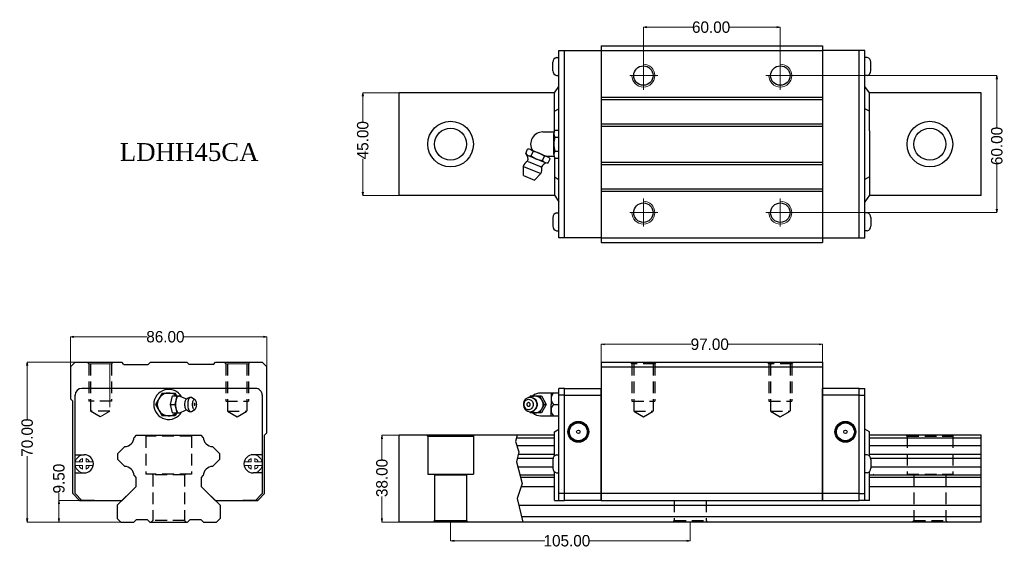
# Model space of a CAD drawing. Extents: x -86 to 345, y -21 to 210.
import ezdxf

# ---------------------------------------------------------------- set-up
doc = ezdxf.new("R2010")
doc.units = 0
doc.header["$LTSCALE"] = 3
doc.header["$MEASUREMENT"] = 0
doc.header["$PDSIZE"] = 0.001
doc.linetypes.add('CENTER2', pattern=[28.575, 19.05, -3.175, 3.175, -3.175])
doc.linetypes.add('DASHED2', pattern=[9.525, 6.35, -3.175])
doc.layers.get('0').update_dxf_attribs({"linetype": 'CONTINUOUS'})
doc.layers.get('DEFPOINTS').update_dxf_attribs({"linetype": 'CONTINUOUS'})
for name, color, linetype, lineweight in [('\\M+2A4A4\\M+2A4DF\\M+2BD75', 4, 'CENTER2', 20), ('\\M+2ABFC\\M+2BD75', 3, 'CONTINUOUS', 15), ('AM3', 6, 'DASHED2', 20)]:
    doc.layers.add(name, color=color, linetype=linetype, lineweight=lineweight)
doc.layers.add('\\M+2ABD8\\M+2BA63\\M+2BD75', color=1, linetype='CONTINUOUS')
doc.layers.add('\\M+2B5EA\\M+2BD75', color=6, linetype='DASHED2', plot=False)
doc.dimstyles.new('line3.0', dxfattribs={"dimtxt": 5, "dimasz": 1.5, "dimexe": 0, "dimexo": 0, "dimgap": 0.09, "dimtad": 0, "dimzin": 0, "dimdsep": 46, "dimtxsty": 'Standard', "dimblk": 'OPEN', "dimcen": 0.09, "dimclrd": 5, "dimclre": 5, "dimclrt": 2, "dimazin": 0, "dimtfac": 1, "dimtmove": 0, "dimatfit": 3, "dimldrblk": 'OPEN', "dimfxl": 0, "dimtolj": 1, "dimtzin": 0, "dimlwd": 0, "dimlwe": 0, "dimarcsym": 0})

# ---------------------------------------------------------------- blocks, each defined once
blk = doc.blocks.new('_Open')
at = {"color": 0, "linetype": 'ByBlock', "lineweight": -2}
for p, q in [((-1, 0.17), (0, 0)), ((-1, -0.17), (0, 0)), ((0, 0), (-1, 0))]:
    blk.add_line(p, q, dxfattribs=at)
blk = doc.blocks.new('*D12')
at = {"color": 5, "lineweight": 0}
for p, q in [((-64.13, 54.58), (-64.13, 71.61)), ((-62.63, 71.61), (-30.6, 71.61)), ((20.37, 71.61), (-14.52, 71.61)), ((21.87, 54.58), (21.87, 71.61))]:
    blk.add_line(p, q, dxfattribs=at)
at = {"layer": 'DEFPOINTS', "color": 0}
for p in [(21.87, 71.61), (-64.13, 54.58), (21.87, 54.58)]:
    blk.add_point(p, dxfattribs=at)
at = {"color": 5, "lineweight": 0, "xscale": 1.5, "yscale": 1.5, "zscale": 1.5, "rotation": 180}
blk.add_blockref('_Open', (-64.13, 71.61), dxfattribs=at)
at = {"color": 5, "lineweight": 0, "xscale": 1.5, "yscale": 1.5, "zscale": 1.5}
blk.add_blockref('_Open', (21.87, 71.61), dxfattribs=at)
at = {"color": 2, "insert": (-22.56, 71.61), "char_height": 5, "attachment_point": 5}
blk.add_mtext('\\A1;86.00', dxfattribs=at)
blk = doc.blocks.new('*D13')
at = {"color": 5, "lineweight": 0}
for p, q in [((-69.21, 0), (-69.21, 3.26)), ((-50.81, 0), (-69.21, 0)), ((-69.21, -8), (-69.21, -1.5)), ((-39.25, -9.5), (-69.21, -9.5))]:
    blk.add_line(p, q, dxfattribs=at)
at = {"layer": 'DEFPOINTS', "color": 0}
for p in [(-69.21, 0), (-50.81, 0), (-39.25, -9.5)]:
    blk.add_point(p, dxfattribs=at)
at = {"color": 5, "lineweight": 0, "xscale": 1.5, "yscale": 1.5, "zscale": 1.5}
for p, rotation in [((-69.21, 0), 90), ((-69.21, -9.5), 270)]:
    blk.add_blockref('_Open', p, dxfattribs=dict(at, rotation=rotation))
at = {"color": 2, "insert": (-69.21, 9.53), "char_height": 5, "attachment_point": 5, "rotation": 90}
blk.add_mtext('\\A1;9.50', dxfattribs=at)
blk = doc.blocks.new('*D14')
at = {"color": 5, "lineweight": 0}
for p, q in [((-56.83, 60.5), (-83.12, 60.5)), ((-83.12, 59), (-83.12, 35.59)), ((-83.12, -8), (-83.12, 19.34)), ((-39.25, -9.5), (-83.12, -9.5))]:
    blk.add_line(p, q, dxfattribs=at)
at = {"layer": 'DEFPOINTS', "color": 0}
for p in [(-83.12, 60.5), (-56.83, 60.5), (-39.25, -9.5)]:
    blk.add_point(p, dxfattribs=at)
at = {"color": 5, "lineweight": 0, "xscale": 1.5, "yscale": 1.5, "zscale": 1.5}
for p, rotation in [((-83.12, 60.5), 90), ((-83.12, -9.5), 270)]:
    blk.add_blockref('_Open', p, dxfattribs=dict(at, rotation=rotation))
at = {"color": 2, "insert": (-83.12, 27.46), "char_height": 5, "attachment_point": 5, "rotation": 90}
blk.add_mtext('\\A1;70.00', dxfattribs=at)
blk = doc.blocks.new('*D15')
at = {"color": 5, "lineweight": 0}
for p, q in [((79.89, 28.5), (72.32, 28.5)), ((72.32, 27), (72.32, 17.92)), ((72.32, -8), (72.32, 1.69)), ((79.89, -9.5), (72.32, -9.5))]:
    blk.add_line(p, q, dxfattribs=at)
at = {"layer": 'DEFPOINTS', "color": 0}
for p in [(79.89, 28.5), (72.32, -9.5), (79.89, -9.5)]:
    blk.add_point(p, dxfattribs=at)
at = {"color": 5, "lineweight": 0, "xscale": 1.5, "yscale": 1.5, "zscale": 1.5}
for p, rotation in [((72.32, 28.5), 90), ((72.32, -9.5), 270)]:
    blk.add_blockref('_Open', p, dxfattribs=dict(at, rotation=rotation))
at = {"color": 2, "insert": (72.32, 9.81), "char_height": 5, "attachment_point": 5, "rotation": 90}
blk.add_mtext('\\A1;38.00', dxfattribs=at)
blk = doc.blocks.new('*D16')
at = {"color": 5, "lineweight": 0}
for p, q in [((168.36, 55.78), (168.36, 68.31)), ((169.86, 68.31), (207.82, 68.31)), ((263.86, 68.31), (224.06, 68.31)), ((265.36, 55.78), (265.36, 68.31))]:
    blk.add_line(p, q, dxfattribs=at)
at = {"layer": 'DEFPOINTS', "color": 0}
for p in [(265.36, 68.31), (168.36, 55.78), (265.36, 55.78)]:
    blk.add_point(p, dxfattribs=at)
at = {"color": 5, "lineweight": 0, "xscale": 1.5, "yscale": 1.5, "zscale": 1.5, "rotation": 180}
blk.add_blockref('_Open', (168.36, 68.31), dxfattribs=at)
at = {"color": 5, "lineweight": 0, "xscale": 1.5, "yscale": 1.5, "zscale": 1.5}
blk.add_blockref('_Open', (265.36, 68.31), dxfattribs=at)
at = {"color": 2, "insert": (215.94, 68.31), "char_height": 5, "attachment_point": 5}
blk.add_mtext('\\A1;97.00', dxfattribs=at)
blk = doc.blocks.new('*D17')
at = {"color": 5, "lineweight": 0}
for p, q in [((102.39, -8.8), (102.39, -17.69)), ((207.39, -9.5), (207.39, -17.69)), ((103.89, -17.69), (143.67, -17.69)), ((205.89, -17.69), (163.03, -17.69))]:
    blk.add_line(p, q, dxfattribs=at)
at = {"layer": 'DEFPOINTS', "color": 0}
for p in [(102.39, -8.8), (207.39, -9.5), (207.39, -17.69)]:
    blk.add_point(p, dxfattribs=at)
at = {"color": 5, "lineweight": 0, "xscale": 1.5, "yscale": 1.5, "zscale": 1.5, "rotation": 180}
blk.add_blockref('_Open', (102.39, -17.69), dxfattribs=at)
at = {"color": 5, "lineweight": 0, "xscale": 1.5, "yscale": 1.5, "zscale": 1.5}
blk.add_blockref('_Open', (207.39, -17.69), dxfattribs=at)
at = {"color": 2, "insert": (153.35, -17.69), "char_height": 5, "attachment_point": 5}
blk.add_mtext('\\A1;105.00', dxfattribs=at)
blk = doc.blocks.new('*D18')
at = {"color": 5, "lineweight": 0}
for p, q in [((79.89, 178.45), (63.91, 178.45)), ((63.91, 176.95), (63.91, 165.86)), ((63.91, 134.95), (63.91, 149.45)), ((79.89, 133.45), (63.91, 133.45))]:
    blk.add_line(p, q, dxfattribs=at)
at = {"layer": 'DEFPOINTS', "color": 0}
for p in [(79.89, 178.45), (63.91, 133.45), (79.89, 133.45)]:
    blk.add_point(p, dxfattribs=at)
at = {"color": 5, "lineweight": 0, "xscale": 1.5, "yscale": 1.5, "zscale": 1.5}
for p, rotation in [((63.91, 178.45), 90), ((63.91, 133.45), 270)]:
    blk.add_blockref('_Open', p, dxfattribs=dict(at, rotation=rotation))
at = {"color": 2, "insert": (63.91, 157.66), "char_height": 5, "attachment_point": 5, "rotation": 90}
blk.add_mtext('\\A1;45.00', dxfattribs=at)
blk = doc.blocks.new('*D19')
at = {"color": 5, "lineweight": 0}
for p, q in [((186.86, 187.66), (186.86, 207.13)), ((188.36, 207.13), (208.42, 207.13)), ((245.36, 207.13), (224.63, 207.13)), ((246.86, 187.66), (246.86, 207.13))]:
    blk.add_line(p, q, dxfattribs=at)
at = {"layer": 'DEFPOINTS', "color": 0}
for p in [(246.86, 207.13), (186.86, 187.66), (246.86, 187.66)]:
    blk.add_point(p, dxfattribs=at)
at = {"color": 5, "lineweight": 0, "xscale": 1.5, "yscale": 1.5, "zscale": 1.5, "rotation": 180}
blk.add_blockref('_Open', (186.86, 207.13), dxfattribs=at)
at = {"color": 5, "lineweight": 0, "xscale": 1.5, "yscale": 1.5, "zscale": 1.5}
blk.add_blockref('_Open', (246.86, 207.13), dxfattribs=at)
at = {"color": 2, "insert": (216.53, 207.13), "char_height": 5, "attachment_point": 5}
blk.add_mtext('\\A1;60.00', dxfattribs=at)
blk = doc.blocks.new('*D20')
at = {"color": 5, "lineweight": 0}
for p, q in [((248.73, 185.95), (341.71, 185.95)), ((341.71, 184.45), (341.71, 163.25)), ((341.71, 127.45), (341.71, 147.04)), ((248.73, 125.95), (341.71, 125.95))]:
    blk.add_line(p, q, dxfattribs=at)
at = {"layer": 'DEFPOINTS', "color": 0}
for p in [(248.73, 185.95), (248.73, 125.95), (341.71, 125.95)]:
    blk.add_point(p, dxfattribs=at)
at = {"color": 5, "lineweight": 0, "xscale": 1.5, "yscale": 1.5, "zscale": 1.5}
for p, rotation in [((341.71, 185.95), 90), ((341.71, 125.95), 270)]:
    blk.add_blockref('_Open', p, dxfattribs=dict(at, rotation=rotation))
at = {"color": 2, "insert": (341.71, 155.15), "char_height": 5, "attachment_point": 5, "rotation": 90}
blk.add_mtext('\\A1;60.00', dxfattribs=at)

msp = doc.modelspace()

# ---------------------------------------------------------------- linework, layer by layer
for p, q in [((168.361, 198.954), (265.361, 198.954)), ((168.361, 198.954), (168.361, 112.954)), ((265.361, 198.954), (265.361, 112.954)), ((149.861, 114.954), (149.861, 196.954)), ((168.361, 196.954), (265.361, 196.954)), ((283.861, 114.954), (283.861, 196.954)), ((147.161, 188.103), (147.161, 191.805)), ((148.798, 193.939), (149.861, 193.939)), ((284.924, 193.939), (283.861, 193.939)), ((286.561, 188.103), (286.561, 191.805)), ((148.798, 185.969), (149.861, 185.969)), ((284.924, 185.969), (283.861, 185.969)), ((147.932, 178.454), (79.892, 178.454)), ((79.892, 133.454), (79.892, 178.454)), ((147.861, 178.354), (149.861, 181.154)), ((147.861, 161.752), (147.861, 178.354)), ((285.861, 178.354), (283.861, 181.154)), ((334.892, 178.454), (285.79, 178.454)), ((285.861, 161.752), (285.861, 178.354)), ((334.892, 133.454), (334.892, 178.454)), ((168.361, 176.53), (265.361, 176.53)), ((168.361, 175.53), (265.361, 175.53)), ((147.861, 170.313), (149.861, 171.472)), ((285.861, 170.313), (283.861, 171.472)), ((168.361, 164.878), (265.361, 164.878)), ((168.361, 163.878), (265.361, 163.878)), ((285.861, 161.752), (285.861, 133.554)), ((147.861, 150.156), (147.861, 133.554)), ((168.361, 148.03), (265.361, 148.03)), ((168.361, 147.03), (265.361, 147.03)), ((147.861, 141.595), (149.861, 140.436)), ((285.861, 141.595), (283.861, 140.436)), ((168.361, 136.378), (265.361, 136.378)), ((168.361, 135.378), (265.361, 135.378)), ((147.932, 133.454), (79.892, 133.454)), ((147.861, 133.554), (149.861, 130.754)), ((285.861, 133.554), (283.861, 130.754)), ((334.892, 133.454), (285.79, 133.454)), ((148.798, 125.939), (149.861, 125.939)), ((284.924, 125.939), (283.861, 125.939)), ((147.161, 123.805), (147.161, 120.103)), ((286.561, 123.805), (286.561, 120.103)), ((148.798, 117.969), (149.861, 117.969)), ((284.924, 117.969), (283.861, 117.969)), ((168.361, 114.954), (265.361, 114.954)), ((168.361, 112.954), (265.361, 112.954)), ((-62.128, 60.501), (-64.128, 58.501)), ((-62.128, 60.501), (-41.703, 60.501)), ((-40.703, 59.501), (-41.703, 60.501)), ((-29.052, 60.501), (-30.052, 59.501)), ((-29.052, 60.501), (-13.203, 60.501)), ((-13.203, 60.501), (-12.203, 59.501)), ((-1.552, 59.501), (-0.552, 60.501)), ((-0.552, 60.501), (19.872, 60.501)), ((19.872, 60.501), (21.872, 58.501)), ((-64.128, 58.501), (-64.128, 44.501)), ((-40.703, 59.501), (-30.052, 59.501)), ((-1.552, 59.501), (-12.203, 59.501)), ((21.872, 29.501), (21.872, 58.501)), ((16.872, 49.001), (-59.128, 49.001)), ((152.361, 49.001), (149.861, 49.001)), ((149.861, 0.001), (149.861, 49.001)), ((281.361, 49.001), (283.861, 49.001)), ((283.861, 0.001), (283.861, 49.001)), ((-64.128, 44.501), (-63.128, 43.501)), ((-63.128, 3.001), (-63.128, 43.501)), ((152.361, 46.001), (149.861, 46.001)), ((281.361, 46.001), (283.861, 46.001)), ((147.408, 42.002), (149.861, 42.002)), ((147.861, 30.051), (149.861, 31.201)), ((285.861, 30.051), (283.861, 31.201)), ((21.872, 29.501), (20.872, 28.501)), ((20.872, 3.001), (20.872, 28.501)), ((147.861, 25.306), (147.861, 30.051)), ((285.861, 25.306), (285.861, 30.051)), ((147.861, 19.45), (147.861, 25.228)), ((285.861, 19.45), (285.861, 25.228)), ((147.161, 17.851), (147.161, 14.15)), ((148.798, 19.986), (149.861, 19.986)), ((284.924, 19.986), (283.861, 19.986)), ((286.561, 17.851), (286.561, 14.15)), ((147.861, 0.001), (147.861, 12.552)), ((148.798, 12.015), (149.861, 12.015)), ((284.924, 12.015), (283.861, 12.015)), ((285.861, 0.001), (285.861, 12.552)), ((-63.128, 3.001), (-60.128, 0.001)), ((-53.571, 0.001), (-60.128, 0.001)), ((-60.128, 0.001), (-41.485, 0.001)), ((-0.767, 0.001), (17.873, 0.001)), ((17.872, 0.001), (11.316, 0.001)), ((20.872, 3.001), (17.872, 0.001)), ((147.861, 0.001), (152.361, 0.001)), ((152.361, 3.001), (149.861, 3.001)), ((281.361, 3.001), (283.861, 3.001)), ((285.861, 0.001), (281.361, 0.001)), ((-43.628, -2.143), (-43.628, -8)), ((1.372, -2.143), (1.372, -8)), ((-42.128, -9.499), (-36.378, -9.499)), ((-29.377, -9.499), (-12.878, -9.499)), ((-5.877, -9.499), (-0.127, -9.499))]:
    msp.add_line(p, q)
at = {"ltscale": 0.27}
for p, q in [((149.861, 196.954), (168.361, 196.954)), ((152.361, 114.954), (152.361, 196.954)), ((283.861, 196.954), (265.361, 196.954)), ((281.361, 114.954), (281.361, 196.954)), ((168.361, 114.954), (149.861, 114.954)), ((265.361, 114.954), (283.861, 114.954)), ((168.361, 60.501), (265.361, 60.501)), ((168.361, 60.501), (168.361, 0.001)), ((265.361, 60.501), (265.361, 0.001)), ((168.361, 58.5), (265.361, 58.5)), ((152.361, 49.001), (168.361, 49.001)), ((152.361, 0.001), (152.361, 49.001)), ((152.361, 0.001), (152.361, 49.001)), ((168.361, 0.001), (168.361, 49.001)), ((281.361, 49.001), (265.361, 49.001)), ((265.361, 0.001), (265.361, 49.001)), ((281.361, 0.001), (281.361, 49.001)), ((-62.128, 3.002), (-62.128, 46.001)), ((-24.014, 47.001), (-26.901, 42.001)), ((-24.014, 47.001), (-18.241, 47.001)), ((-20.329, 42.001), (-19.501, 45.751)), ((-19.501, 45.751), (-15.733, 45.751)), ((-17.519, 45.751), (-18.241, 47.001)), ((-18.219, 42.001), (-17.39, 45.751)), ((-17.969, 42.732), (-17.888, 43.436)), ((-17.888, 43.436), (-17.755, 44.084)), ((-17.755, 44.084), (-17.577, 44.653)), ((-17.577, 44.653), (-17.359, 45.119)), ((-17.359, 45.119), (-17.111, 45.465)), ((-17.111, 45.465), (-16.842, 45.679)), ((-16.842, 45.679), (-16.562, 45.751)), ((-16.562, 45.751), (-16.282, 45.679)), ((-16.282, 45.679), (-13.78, 44.547)), ((-15.655, 45.395), (-15.733, 45.751)), ((-13.953, 42.934), (-13.867, 43.356)), ((-13.867, 43.356), (-13.751, 43.726)), ((-13.78, 44.547), (-13.478, 44.424)), ((-13.751, 43.726), (-13.609, 44.029)), ((-13.609, 44.029), (-13.448, 44.254)), ((-13.478, 44.424), (-13.21, 44.435)), ((-13.448, 44.254), (-13.273, 44.393)), ((-13.273, 44.393), (-13.21, 44.435)), ((-13.21, 44.435), (-12.517, 44.891)), ((-12.729, 44.724), (-12.517, 44.891)), ((-12.621, 42.624), (-12.551, 43.222)), ((-12.551, 43.222), (-12.438, 43.774)), ((-12.517, 44.891), (-12.11, 45.097)), ((-12.438, 43.774), (-12.286, 44.258)), ((-12.286, 44.258), (-12.101, 44.655)), ((-12.11, 45.097), (-11.874, 45.158)), ((-12.101, 44.655), (-11.89, 44.95)), ((-11.89, 44.95), (-11.661, 45.131)), ((-11.874, 45.158), (-11.423, 45.193)), ((-11.661, 45.131), (-11.423, 45.193)), ((-11.423, 45.193), (-11.185, 45.131)), ((-11.185, 45.131), (-9.621, 44.197)), ((-10.58, 42.858), (-10.501, 43.245)), ((-10.501, 43.245), (-10.395, 43.584)), ((-10.395, 43.584), (-10.265, 43.863)), ((-10.265, 43.863), (-10.117, 44.07)), ((-10.117, 44.07), (-9.956, 44.197)), ((-9.956, 44.197), (-9.789, 44.24)), ((-9.789, 44.24), (-9.621, 44.197)), ((-9.621, 44.197), (-9.461, 44.07)), ((-9.312, 43.863), (-9.461, 44.07)), ((-9.183, 43.584), (-9.312, 43.863)), ((-9.076, 43.245), (-9.183, 43.584)), ((-8.997, 42.858), (-9.076, 43.245)), ((19.872, 46.001), (19.872, 3.001)), ((134.485, 43.223), (134.318, 42.624)), ((134.758, 43.775), (134.485, 43.223)), ((134.812, 43.246), (134.621, 42.859)), ((135.125, 44.258), (134.758, 43.775)), ((135.07, 43.585), (134.812, 43.246)), ((135.07, 43.585), (135.383, 43.864)), ((135.125, 44.258), (135.571, 44.655)), ((135.383, 43.864), (135.741, 44.071)), ((135.571, 44.655), (136.081, 44.95)), ((135.708, 44.052), (135.712, 44.05)), ((135.741, 44.071), (136.129, 44.198)), ((136.081, 44.95), (136.634, 45.132)), ((136.129, 44.198), (136.533, 44.241)), ((136.533, 44.241), (136.936, 44.198)), ((136.634, 45.132), (137.21, 45.193)), ((136.936, 44.198), (137.325, 44.071)), ((137.338, 45.752), (137.03, 45.174)), ((137.21, 45.193), (137.785, 45.132)), ((137.325, 44.071), (137.682, 43.864)), ((137.338, 45.752), (142.213, 45.752)), ((137.489, 45.163), (138.012, 45.466)), ((137.682, 43.864), (137.996, 43.585)), ((137.785, 45.132), (137.965, 45.098)), ((137.785, 45.132), (138.338, 44.95)), ((137.965, 45.098), (138.513, 44.918)), ((137.996, 43.585), (138.253, 43.246)), ((138.012, 45.466), (138.662, 45.679)), ((138.253, 43.246), (138.444, 42.859)), ((138.338, 44.95), (138.848, 44.655)), ((138.513, 44.918), (139.017, 44.626)), ((138.662, 45.679), (139.338, 45.752)), ((138.848, 44.655), (139.295, 44.258)), ((139.017, 44.626), (139.459, 44.234)), ((139.295, 44.258), (139.661, 43.775)), ((139.338, 45.752), (140.014, 45.679)), ((139.459, 44.234), (139.822, 43.755)), ((139.661, 43.775), (139.934, 43.223)), ((139.822, 43.755), (140.091, 43.21)), ((139.934, 43.223), (140.102, 42.624)), ((140.014, 45.679), (140.664, 45.466)), ((140.091, 43.21), (140.257, 42.617)), ((140.664, 45.466), (141.263, 45.12)), ((141.263, 45.12), (141.788, 44.653)), ((141.339, 45.752), (143.339, 42.002)), ((149.861, 47.002), (141.747, 47.002)), ((141.788, 44.653), (142.219, 44.085)), ((142.213, 45.752), (144.213, 42.002)), ((142.219, 44.085), (142.539, 43.437)), ((142.539, 43.437), (142.736, 42.733)), ((146.433, 47.002), (146.433, 42.002)), ((152.361, 46.001), (168.361, 46.001)), ((281.361, 46.001), (265.361, 46.001)), ((-26.901, 42.001), (-24.014, 37.001)), ((-19.501, 38.251), (-20.329, 42.001)), ((-20.329, 42.001), (-18.219, 42.001)), ((-17.39, 38.251), (-18.219, 42.001)), ((-17.997, 42.001), (-17.969, 42.732)), ((-17.969, 41.269), (-17.997, 42.001)), ((-17.888, 40.566), (-17.969, 41.269)), ((-17.755, 39.917), (-17.888, 40.566)), ((-17.577, 39.349), (-17.755, 39.917)), ((-17.359, 38.883), (-17.577, 39.349)), ((-17.111, 38.536), (-17.359, 38.883)), ((-16.282, 38.323), (-13.78, 39.455)), ((-14.024, 42.001), (-14.006, 42.477)), ((-14.006, 41.525), (-14.024, 42.001)), ((-14.006, 42.477), (-13.953, 42.934)), ((-13.953, 41.067), (-14.006, 41.525)), ((-13.867, 40.646), (-13.953, 41.067)), ((-13.751, 40.276), (-13.867, 40.646)), ((-13.78, 39.455), (-13.478, 39.578)), ((-13.609, 39.973), (-13.751, 40.276)), ((-13.448, 39.747), (-13.609, 39.973)), ((-13.539, 39.581), (-13.478, 39.578)), ((-13.478, 39.578), (-13.21, 39.567)), ((-13.448, 39.747), (-13.273, 39.609)), ((-13.273, 39.609), (-13.21, 39.567)), ((-13.21, 39.567), (-12.517, 39.11)), ((-12.644, 42.001), (-12.621, 42.624)), ((-12.621, 41.378), (-12.644, 42.001)), ((-12.551, 40.779), (-12.621, 41.378)), ((-12.438, 40.228), (-12.551, 40.779)), ((-12.517, 39.11), (-12.11, 38.905)), ((-12.286, 39.744), (-12.438, 40.228)), ((-12.101, 39.347), (-12.286, 39.744)), ((-12.11, 38.905), (-11.874, 38.844)), ((-11.89, 39.052), (-12.101, 39.347)), ((-11.89, 39.052), (-11.661, 38.87)), ((-11.874, 38.844), (-11.423, 38.809)), ((-11.661, 38.87), (-11.423, 38.809)), ((-11.423, 38.809), (-11.185, 38.87)), ((-11.185, 38.87), (-9.621, 39.804)), ((-10.646, 42.001), (-10.629, 42.438)), ((-10.629, 41.564), (-10.646, 42.001)), ((-10.629, 42.438), (-10.58, 42.858)), ((-10.58, 41.144), (-10.629, 41.564)), ((-10.501, 40.757), (-10.58, 41.144)), ((-10.395, 40.417), (-10.501, 40.757)), ((-10.265, 40.139), (-10.395, 40.417)), ((-10.117, 39.932), (-10.265, 40.139)), ((-10.132, 39.953), (-10.129, 39.954)), ((-10.117, 39.932), (-9.956, 39.804)), ((-9.956, 39.804), (-9.789, 39.761)), ((-9.789, 39.761), (-9.621, 39.804)), ((-9.621, 39.804), (-9.461, 39.932)), ((-9.461, 39.932), (-9.312, 40.139)), ((-9.312, 40.139), (-9.183, 40.417)), ((-9.183, 40.417), (-9.076, 40.757)), ((-9.076, 40.757), (-8.997, 41.144)), ((-8.948, 42.438), (-8.997, 42.858)), ((-8.997, 41.144), (-8.948, 41.564)), ((-8.932, 42.001), (-8.948, 42.438)), ((-8.948, 41.564), (-8.932, 42.001)), ((134.318, 42.624), (134.261, 42.002)), ((134.261, 42.002), (134.318, 41.379)), ((134.318, 41.379), (134.485, 40.78)), ((134.503, 42.438), (134.464, 42.002)), ((134.464, 42.002), (134.503, 41.565)), ((134.485, 40.78), (134.758, 40.228)), ((134.621, 42.859), (134.503, 42.438)), ((134.503, 41.565), (134.621, 41.144)), ((134.621, 41.144), (134.812, 40.757)), ((134.758, 40.228), (135.125, 39.745)), ((134.812, 40.757), (135.07, 40.418)), ((135.07, 40.418), (135.383, 40.139)), ((135.125, 39.745), (135.571, 39.348)), ((135.383, 40.139), (135.741, 39.932)), ((135.571, 39.348), (136.081, 39.053)), ((135.708, 39.951), (135.712, 39.953)), ((135.741, 39.932), (136.129, 39.805)), ((136.081, 39.053), (136.634, 38.871)), ((136.129, 39.805), (136.533, 39.762)), ((136.533, 39.762), (136.936, 39.805)), ((136.634, 38.871), (137.21, 38.81)), ((136.936, 39.805), (137.325, 39.932)), ((137.03, 38.829), (137.338, 38.252)), ((137.21, 38.81), (137.785, 38.871)), ((137.325, 39.932), (137.682, 40.139)), ((137.489, 38.84), (138.012, 38.537)), ((137.682, 40.139), (137.996, 40.418)), ((137.785, 38.871), (138.338, 39.053)), ((137.785, 38.871), (137.965, 38.905)), ((137.965, 38.905), (138.513, 39.085)), ((138.253, 40.757), (137.996, 40.418)), ((138.444, 41.144), (138.253, 40.757)), ((138.338, 39.053), (138.848, 39.348)), ((138.444, 42.859), (138.562, 42.438)), ((138.562, 41.565), (138.444, 41.144)), ((138.513, 39.085), (139.017, 39.377)), ((138.562, 42.438), (138.602, 42.002)), ((138.602, 42.002), (138.562, 41.565)), ((138.848, 39.348), (139.295, 39.745)), ((139.017, 39.377), (139.459, 39.769)), ((139.661, 40.228), (139.295, 39.745)), ((139.822, 40.248), (139.459, 39.769)), ((139.934, 40.78), (139.661, 40.228)), ((140.091, 40.793), (139.822, 40.248)), ((140.102, 41.379), (139.934, 40.78)), ((140.257, 41.386), (140.091, 40.793)), ((140.102, 42.624), (140.158, 42.002)), ((140.158, 42.002), (140.102, 41.379)), ((140.257, 42.617), (140.313, 42.002)), ((140.313, 42.002), (140.257, 41.386)), ((140.664, 38.537), (141.263, 38.884)), ((141.263, 38.884), (141.788, 39.35)), ((143.339, 42.002), (141.339, 38.252)), ((142.219, 39.918), (141.788, 39.35)), ((144.213, 42.002), (142.213, 38.252)), ((142.539, 40.566), (142.219, 39.918)), ((142.736, 41.27), (142.539, 40.566)), ((142.736, 42.733), (142.803, 42.002)), ((142.803, 42.002), (142.736, 41.27)), ((143.339, 42.002), (144.213, 42.002)), ((146.433, 37.001), (146.433, 42.002)), ((-18.241, 37.001), (-24.014, 37.001)), ((-19.501, 38.251), (-15.733, 38.251)), ((-17.519, 38.251), (-18.241, 37.001)), ((-17.111, 38.536), (-16.842, 38.323)), ((-16.842, 38.323), (-16.562, 38.251)), ((-16.562, 38.251), (-16.282, 38.323)), ((-15.733, 38.251), (-15.655, 38.607)), ((142.213, 38.252), (137.338, 38.252)), ((138.012, 38.537), (138.662, 38.324)), ((138.662, 38.324), (139.338, 38.252)), ((139.338, 38.252), (140.014, 38.324)), ((140.014, 38.324), (140.664, 38.537)), ((141.747, 37.002), (149.861, 37.002)), ((-35.484, 28.401), (-36.306, 27.579)), ((-35.484, 28.401), (-36.306, 27.579)), ((-6.767, 28.401), (-35.484, 28.401)), ((-6.767, 28.401), (-35.484, 28.401)), ((-5.944, 27.578), (-6.767, 28.401)), ((-5.944, 27.578), (-6.767, 28.401)), ((79.892, -9.499), (79.892, 28.501)), ((147.861, 28.501), (79.892, 28.501)), ((92.392, 28.101), (92.161, 28.501)), ((92.392, 28.101), (92.392, 11.501)), ((92.392, 28.101), (112.392, 28.101)), ((112.392, 28.101), (112.623, 28.501)), ((112.392, 28.101), (112.392, 11.501)), ((147.861, 27.301), (131.229, 27.301)), ((334.892, 28.501), (285.861, 28.501)), ((334.892, 27.301), (285.861, 27.301)), ((334.892, -9.499), (334.892, 28.501)), ((-40.363, 23.522), (-43.525, 20.36)), ((-40.363, 23.522), (-43.525, 20.36)), ((1.275, 20.359), (-1.888, 23.522)), ((1.275, 20.359), (-1.888, 23.522)), ((147.861, 23.934), (131.436, 23.934)), ((334.892, 23.934), (285.861, 23.934)), ((-62.128, 20.001), (-58.128, 20.001)), ((-43.525, 20.36), (-43.525, 18.043)), ((-43.525, 20.36), (-43.525, 18.043)), ((-43.525, 18.043), (-40.373, 14.89)), ((-43.525, 18.043), (-40.373, 14.89)), ((-1.878, 14.89), (1.275, 18.042)), ((-1.878, 14.89), (1.275, 18.042)), ((1.275, 18.042), (1.275, 20.359)), ((1.275, 18.042), (1.275, 20.359)), ((19.872, 20), (15.872, 20)), ((147.213, 18.301), (131.557, 18.301)), ((147.861, 20.101), (132.027, 20.101)), ((334.892, 20.101), (285.861, 20.101)), ((334.892, 18.301), (286.508, 18.301)), ((147.161, 14.468), (131.84, 14.468)), ((334.892, 14.468), (286.561, 14.468)), ((-62.128, 12.001), (-58.128, 12.001)), ((-36.306, 10.823), (-35.525, 10.042)), ((-36.306, 10.823), (-35.525, 10.042)), ((-35.525, 10.042), (-35.525, 5.96)), ((-35.525, 10.042), (-35.525, 5.96)), ((-6.725, 10.042), (-5.944, 10.823)), ((-6.725, 10.042), (-5.944, 10.823)), ((-6.725, 5.959), (-6.725, 10.042)), ((-6.725, 5.959), (-6.725, 10.042)), ((19.872, 12), (15.872, 12)), ((92.392, 11.501), (112.392, 11.501)), ((95.392, 11.201), (95.092, 11.501)), ((95.392, 11.201), (95.392, -8.799)), ((95.392, 11.201), (109.392, 11.201)), ((109.392, 11.201), (109.692, 11.501)), ((109.392, 11.201), (109.392, -8.799)), ((147.861, 11.1), (132.716, 11.1)), ((147.861, 10.001), (133.002, 10.001)), ((334.892, 11.1), (285.861, 11.1)), ((334.892, 10.001), (285.861, 10.001)), ((-35.525, 5.96), (-43.628, -2.143)), ((-35.525, 5.96), (-41.484, 0.001)), ((1.372, -2.139), (-6.725, 5.959)), ((-0.767, 0.001), (-6.725, 5.959)), ((147.861, 6.001), (133.236, 6.001)), ((334.892, 6.001), (285.861, 6.001)), ((-59.128, 0.001), (-62.128, 3.001)), ((19.872, 3), (16.872, 0)), ((281.361, 3.001), (152.361, 3.001)), ((168.361, 0.001), (152.361, 0.001)), ((168.361, 0.001), (265.361, 0.001)), ((265.361, 0.001), (281.361, 0.001)), ((207.392, -2.299), (132.344, -2.299)), ((334.892, -2.299), (207.392, -2.299)), ((-42.128, -9.499), (-43.628, -7.999)), ((-35.378, -8.499), (-36.378, -9.499)), ((-30.377, -8.499), (-35.378, -8.499)), ((-30.377, -8.499), (-29.377, -9.499)), ((-11.877, -8.499), (-12.878, -9.499)), ((-6.877, -8.499), (-11.877, -8.499)), ((-6.877, -8.499), (-5.877, -9.499)), ((1.372, -8), (-0.127, -9.499)), ((207.392, -7.199), (133.514, -7.199)), ((334.892, -7.199), (207.392, -7.199)), ((207.392, -9.499), (79.892, -9.499)), ((95.392, -8.799), (94.692, -9.499)), ((95.392, -8.799), (109.392, -8.799)), ((109.392, -8.799), (110.092, -9.499)), ((334.892, -9.499), (207.392, -9.499))]:
    msp.add_line(p, q, dxfattribs=at)
at = {"linetype": 'Continuous'}
for p, q in [((142.796, 161.287), (147.691, 161.287)), ((147.594, 151.354), (147.594, 160.554)), ((148.047, 162.087), (149.861, 162.087)), ((148.047, 159.021), (149.861, 159.021)), ((135.287, 151.848), (136.049, 153.69)), ((137.44, 153.542), (144.878, 150.461)), ((137.766, 150.821), (138.528, 152.663)), ((148.047, 152.887), (149.861, 152.887)), ((136.341, 148.383), (142.007, 146.036)), ((136.375, 150.969), (143.812, 147.888)), ((142.724, 148.768), (143.487, 150.609)), ((144.308, 150.621), (147.691, 150.621)), ((145.203, 147.741), (145.966, 149.582)), ((148.047, 149.821), (149.861, 149.821)), ((134.261, 142.171), (134.261, 146.214)), ((134.261, 146.214), (141.944, 143.031)), ((139.086, 140.173), (141.944, 143.031)), ((134.261, 142.171), (139.086, 140.173))]:
    msp.add_line(p, q, dxfattribs=at)
at = {"ltscale": 0.27}
for points in [[(-9.938, 42.001), (-9.896, 41.73), (-9.855, 41.651), (-9.809, 41.614), (-9.767, 41.614), (-9.721, 41.652), (-9.682, 41.727), (-9.645, 41.889), (-9.639, 42.001), (-9.681, 42.272), (-9.722, 42.351), (-9.768, 42.388), (-9.81, 42.387), (-9.856, 42.35), (-9.895, 42.275), (-9.932, 42.112), (-9.938, 42.001)], [(137.272, 42.002), (137.231, 42.264), (137.176, 42.396), (137.097, 42.518), (136.998, 42.624), (136.883, 42.706), (136.761, 42.763), (136.595, 42.799), (136.441, 42.795), (136.308, 42.763), (136.162, 42.694), (136.024, 42.582), (135.914, 42.439), (135.843, 42.289), (135.808, 42.159), (135.794, 42.002), (135.835, 41.739), (135.89, 41.607), (135.969, 41.485), (136.068, 41.379), (136.182, 41.297), (136.305, 41.241), (136.471, 41.204), (136.624, 41.208), (136.758, 41.24), (136.903, 41.309), (137.041, 41.421), (137.152, 41.564), (137.223, 41.714), (137.257, 41.844), (137.272, 42.002)]]:
    msp.add_lwpolyline(points, dxfattribs=at)
for centre, radius in [((186.861, 185.954), 4.25), ((246.861, 185.954), 4.25), ((102.392, 155.954), 10), ((312.392, 155.954), 10), ((102.392, 155.954), 7), ((312.392, 155.954), 7), ((186.861, 125.954), 4.25), ((246.861, 125.954), 4.25)]:
    msp.add_circle(centre, radius)
for centre, radius in [((158.361, 30.001), 4.55), ((275.361, 30.001), 4.55), ((158.361, 30.001), 4.25), ((158.361, 30.001), 3.938), ((158.361, 30.001), 0.75), ((275.361, 30.001), 4.25), ((275.361, 30.001), 3.938), ((275.361, 30.001), 0.75)]:
    msp.add_circle(centre, radius, dxfattribs=at)
for centre, radius, start, end in [((149.419, 191.768), 2.258, 105.96302, 179.07236), ((284.303, 191.768), 2.258, 0.92764, 74.03698), ((149.419, 188.14), 2.258, 180.92764, 254.03698), ((284.303, 188.14), 2.258, 285.96302, 359.07236), ((149.419, 123.768), 2.258, 105.96302, 179.07236), ((284.303, 123.768), 2.258, 0.92764, 74.03698), ((149.419, 120.14), 2.258, 180.92764, 254.03698), ((284.303, 120.14), 2.258, 285.96302, 359.07236), ((-59.128, 46.001), 3, 90, 179.99938), ((16.872, 46.001), 3, 359.99938, 90), ((149.419, 17.815), 2.258, 105.96302, 179.07236), ((284.303, 17.815), 2.258, 0.92764, 74.03698), ((149.419, 14.186), 2.258, 180.92764, 254.03698), ((284.303, 14.186), 2.258, 285.96302, 359.07236)]:
    msp.add_arc(centre, radius, start, end)
at = {"linetype": 'Continuous'}
for centre, radius, start, end in [((142.796, 155.954), 5.333, 90, 210.8352), ((150.42, 160.554), 2.825, 147.13278, 212.86722), ((158.217, 155.954), 10.623, 163.22135, 196.77865), ((137.321, 153.253), 2.472, 214.63278, 280.36722), ((133.589, 149.609), 2.746, 335.8479, 45.8479), ((136.494, 151.258), 2.472, 34.63278, 100.36722), ((137.602, 143.414), 9.295, 50.72135, 84.27865), ((150.42, 151.354), 2.825, 147.13278, 212.86722), ((137.919, 145.136), 3.814, 118.58649, 163.58649), ((143.65, 158.016), 9.295, 230.72135, 264.27865), ((144.82, 144.956), 2.746, 89.1521, 159.1521), ((144.758, 150.172), 2.472, 214.63278, 280.36722), ((143.932, 148.177), 2.472, 34.63278, 100.36722), ((138.595, 144.856), 3.814, 331.41351, 16.41351)]:
    msp.add_arc(centre, radius, start, end, dxfattribs=at)
at = {"ltscale": 0.27}
for centre, radius, start, end in [((-21.128, 42.001), 6.563, 30.2433, 329.75669), ((-21.128, 42.001), 5, 48.59038, 311.40962), ((141.747, 42.002), 5, 90, 131.40962), ((150.125, 44.502), 3.693, 137.3886, 222.61191), ((150.125, 39.501), 3.693, 137.38805, 222.6114), ((141.747, 42.002), 5, 228.59038, 270), ((-40.455, 27.671), 4.15, 271.27589, 358.72288), ((-40.455, 27.671), 4.15, 271.27589, 358.72288), ((-1.795, 27.671), 4.15, 181.27589, 268.72288), ((-1.795, 27.671), 4.15, 181.27589, 268.72288), ((-58.128, 16.001), 4, 269.99938, 89.99938), ((15.872, 16), 4, 89.99938, 269.99938), ((-40.455, 10.741), 4.15, 1.13483, 88.86394), ((-40.455, 10.741), 4.15, 1.13483, 88.86394), ((-1.795, 10.741), 4.15, 91.13483, 178.86394), ((-1.795, 10.741), 4.15, 91.13483, 178.86394)]:
    msp.add_arc(centre, radius, start, end, dxfattribs=at)
msp.add_point((-8.932, 42.001))
at = {"layer": '\\M+2A4A4\\M+2A4DF\\M+2BD75'}
for p, q in [((186.861, 192.041), (186.861, 179.767)), ((246.861, 192.041), (246.861, 179.767)), ((193.177, 185.954), (180.928, 185.954)), ((240.544, 185.954), (252.794, 185.954)), ((186.861, 119.867), (186.861, 132.141)), ((246.861, 119.867), (246.861, 132.141)), ((193.177, 125.954), (180.928, 125.954)), ((240.544, 125.954), (252.794, 125.954))]:
    msp.add_line(p, q, dxfattribs=at)
at = {"layer": '\\M+2ABD8\\M+2BA63\\M+2BD75', "ltscale": 0.27}
for p, q in [((131.54, 28.501), (130.817, 25.713)), ((130.817, 25.713), (132.346, 21.321)), ((132.346, 21.321), (131.199, 16.93)), ((131.199, 16.93), (133.683, 7.382)), ((133.683, 7.382), (131.581, 0.89)), ((131.581, 0.89), (134.064, -9.499))]:
    msp.add_line(p, q, dxfattribs=at)
at = {"layer": '\\M+2ABFC\\M+2BD75', "ltscale": 0.27}
for p, q in [((-58.931, 18.272), (-58.931, 16.804)), ((-57.326, 18.272), (-57.325, 16.804)), ((15.069, 18.271), (15.069, 16.803)), ((16.674, 18.271), (16.675, 16.803)), ((-58.931, 16.804), (-62.064, 16.804)), ((-58.931, 15.198), (-62.064, 15.198)), ((-58.931, 15.198), (-58.93, 13.731)), ((-57.325, 16.804), (-54.199, 16.805)), ((-57.325, 15.199), (-54.199, 15.199)), ((-57.325, 15.199), (-57.325, 13.731)), ((15.069, 16.803), (11.936, 16.803)), ((15.069, 15.198), (11.936, 15.197)), ((15.069, 15.198), (15.07, 13.73)), ((16.675, 16.803), (19.801, 16.804)), ((16.675, 15.198), (19.801, 15.198)), ((16.675, 15.198), (16.675, 13.73))]:
    msp.add_line(p, q, dxfattribs=at)
for centre in [(-58.128, 16.001), (-58.128, 16.001), (15.872, 16), (15.872, 16)]:
    msp.add_circle(centre, 4, dxfattribs=at)
at = {"layer": '\\M+2ABFC\\M+2BD75'}
for centre in [(186.861, 185.954), (246.861, 185.954), (186.861, 125.954), (246.861, 125.954)]:
    msp.add_arc(centre, 5, 180, 90, dxfattribs=at)
at = {"layer": '\\M+2ABFC\\M+2BD75', "ltscale": 0.27}
for centre, start, end in [((-58.128, 16.001), 109.47943, 160.53612), ((-58.128, 16.001), 19.48039, 70.53706), ((15.872, 16), 109.47943, 160.53612), ((15.872, 16), 19.48039, 70.53706), ((-58.128, 16.001), 199.47857, 250.53706), ((-58.128, 16.001), 289.47943, 340.53793), ((15.872, 16), 199.47857, 250.53706), ((15.872, 16), 289.47943, 340.53793)]:
    msp.add_arc(centre, 2.408, start, end, dxfattribs=at)
at = {"layer": '\\M+2B5EA\\M+2BD75', "ltscale": 0.27}
for p, q in [((181.161, 60.501), (181.861, 59.801)), ((192.561, 60.501), (191.861, 59.801)), ((241.161, 60.501), (241.861, 59.801)), ((252.561, 60.501), (251.861, 59.801)), ((-56.128, 59.801), (-56.128, 43.501)), ((-55.378, 59.801), (-55.378, 39.001)), ((-46.128, 59.801), (-46.128, 43.501)), ((3.872, 59.801), (3.872, 43.501)), ((4.622, 59.801), (4.622, 39.001)), ((13.122, 59.801), (13.122, 39.001)), ((13.872, 59.801), (13.872, 43.501)), ((181.861, 59.801), (181.861, 43.501)), ((191.861, 59.801), (181.861, 59.801)), ((182.611, 59.801), (182.611, 39.001)), ((191.111, 59.801), (191.111, 39.001)), ((191.861, 59.801), (191.861, 43.501)), ((241.861, 59.801), (241.861, 43.501)), ((251.861, 59.801), (241.861, 59.801)), ((242.611, 59.801), (242.611, 39.001)), ((251.111, 59.801), (251.111, 39.001)), ((251.861, 59.801), (251.861, 43.501)), ((-46.128, 43.501), (-56.128, 43.501)), ((3.872, 43.501), (13.872, 43.501)), ((3.872, 43.5), (13.872, 43.5)), ((181.861, 43.501), (191.861, 43.501)), ((241.861, 43.501), (251.861, 43.501)), ((-51.128, 36.547), (-55.378, 39.001)), ((-46.878, 39.001), (-55.378, 39.001)), ((4.622, 39.001), (13.122, 39.001)), ((4.622, 39.001), (8.872, 36.547)), ((4.622, 39), (8.872, 36.546)), ((4.622, 39), (13.122, 39)), ((8.872, 36.547), (13.122, 39.001)), ((8.872, 36.546), (13.122, 39)), ((182.611, 39.001), (186.861, 36.547)), ((182.611, 39.001), (191.111, 39.001)), ((186.861, 36.547), (191.111, 39.001)), ((242.611, 39.001), (246.861, 36.547)), ((242.611, 39.001), (251.111, 39.001)), ((246.861, 36.547), (251.111, 39.001)), ((-31.127, 28.101), (-31.301, 28.401)), ((-31.127, 28.101), (-31.128, 11.501)), ((-11.127, 28.101), (-31.127, 28.101)), ((-11.127, 28.101), (-11.128, 11.501)), ((-11.127, 28.101), (-10.954, 28.401)), ((302.392, 28.101), (302.161, 28.501)), ((302.392, 28.101), (302.392, 11.501)), ((302.392, 28.101), (322.392, 28.101)), ((322.392, 28.101), (322.623, 28.501)), ((322.392, 28.101), (322.392, 11.501)), ((-11.128, 11.501), (-31.128, 11.501)), ((-28.128, 11.201), (-28.428, 11.501)), ((-14.128, 11.201), (-28.128, 11.201)), ((-28.128, 11.201), (-28.128, -8.799)), ((-14.128, 11.201), (-13.828, 11.501)), ((-14.128, 11.201), (-14.128, -8.799)), ((285.861, 11.201), (287.592, 11.201)), ((287.592, 11.201), (287.892, 11.501)), ((302.392, 11.501), (322.392, 11.501)), ((305.392, 11.201), (305.092, 11.501)), ((305.392, 11.201), (305.392, -8.799)), ((305.392, 11.201), (319.392, 11.201)), ((319.392, 11.201), (319.692, 11.501)), ((319.392, 11.201), (319.392, -8.799)), ((200.392, 0), (200.392, -8.799)), ((214.392, 0), (214.392, -8.799)), ((-28.128, -8.799), (-28.828, -9.499)), ((-14.128, -8.799), (-28.128, -8.799)), ((-14.128, -8.799), (-13.428, -9.499)), ((200.392, -8.799), (199.692, -9.499)), ((200.392, -8.799), (214.392, -8.799)), ((214.392, -8.799), (215.092, -9.499)), ((305.392, -8.799), (304.692, -9.499)), ((305.392, -8.799), (319.392, -8.799)), ((319.392, -8.799), (320.092, -9.499))]:
    msp.add_line(p, q, dxfattribs=at)
at = {"layer": 'AM3'}
for p, q in [((-56.828, 60.501), (-56.128, 59.801)), ((-45.428, 60.501), (-46.128, 59.801)), ((3.172, 60.501), (3.872, 59.801)), ((14.572, 60.501), (13.872, 59.801)), ((-56.128, 59.801), (-46.128, 59.801)), ((-46.878, 59.801), (-46.878, 39.001)), ((13.872, 59.801), (3.872, 59.801)), ((-46.878, 39.001), (-51.128, 36.547))]:
    msp.add_line(p, q, dxfattribs=at)

# ---------------------------------------------------------------- texts
at = {"insert": (-42.565, 156.391), "char_height": 7.8, "width": 100.6095, "attachment_point": 1}
msp.add_mtext('\\A1;{\\fTimes New Roman|b0|i0|c0|p18;LDHH45CA}', dxfattribs=at)

# ---------------------------------------------------------------- dimensions: what is measured, and where the dimension line sits
for base, p1, p2, picture, middle in [((246.861, 207.134), (186.861, 187.664), (246.861, 187.664), '*D19', (216.526, 207.134)), ((21.872, 71.613), (-64.128, 54.58), (21.872, 54.58), '*D12', (-22.56, 71.613)), ((265.361, 68.309), (168.361, 55.777), (265.361, 55.777), '*D16', (215.939, 68.309)), ((207.392, -17.694), (102.392, -8.799), (207.392, -9.499), '*D17', (153.351, -17.694))]:
    dim = msp.add_linear_dim(base=base, p1=p1, p2=p2, dimstyle='line3.0')
    dim.commit()
    dim.dimension.update_dxf_attribs({"geometry": picture, "text_midpoint": middle, "dimtype": 160})
for base, p1, p2, picture, middle in [((341.712, 125.954), (248.732, 185.954), (248.732, 125.954), '*D20', (341.712, 155.149)), ((63.906, 133.454), (79.892, 178.454), (79.892, 133.454), '*D18', (63.906, 157.656)), ((-83.121, 60.501), (-39.253, -9.499), (-56.828, 60.501), '*D14', (-83.121, 27.463)), ((72.319, -9.499), (79.892, 28.501), (79.892, -9.499), '*D15', (72.319, 9.806)), ((-69.214, 0.001), (-39.253, -9.499), (-50.807, 0.001), '*D13', (-69.214, 9.533))]:
    dim = msp.add_linear_dim(base=base, p1=p1, p2=p2, angle=90, dimstyle='line3.0')
    dim.commit()
    dim.dimension.update_dxf_attribs({"geometry": picture, "text_midpoint": middle, "dimtype": 160})

doc.saveas('drawing.dxf')
